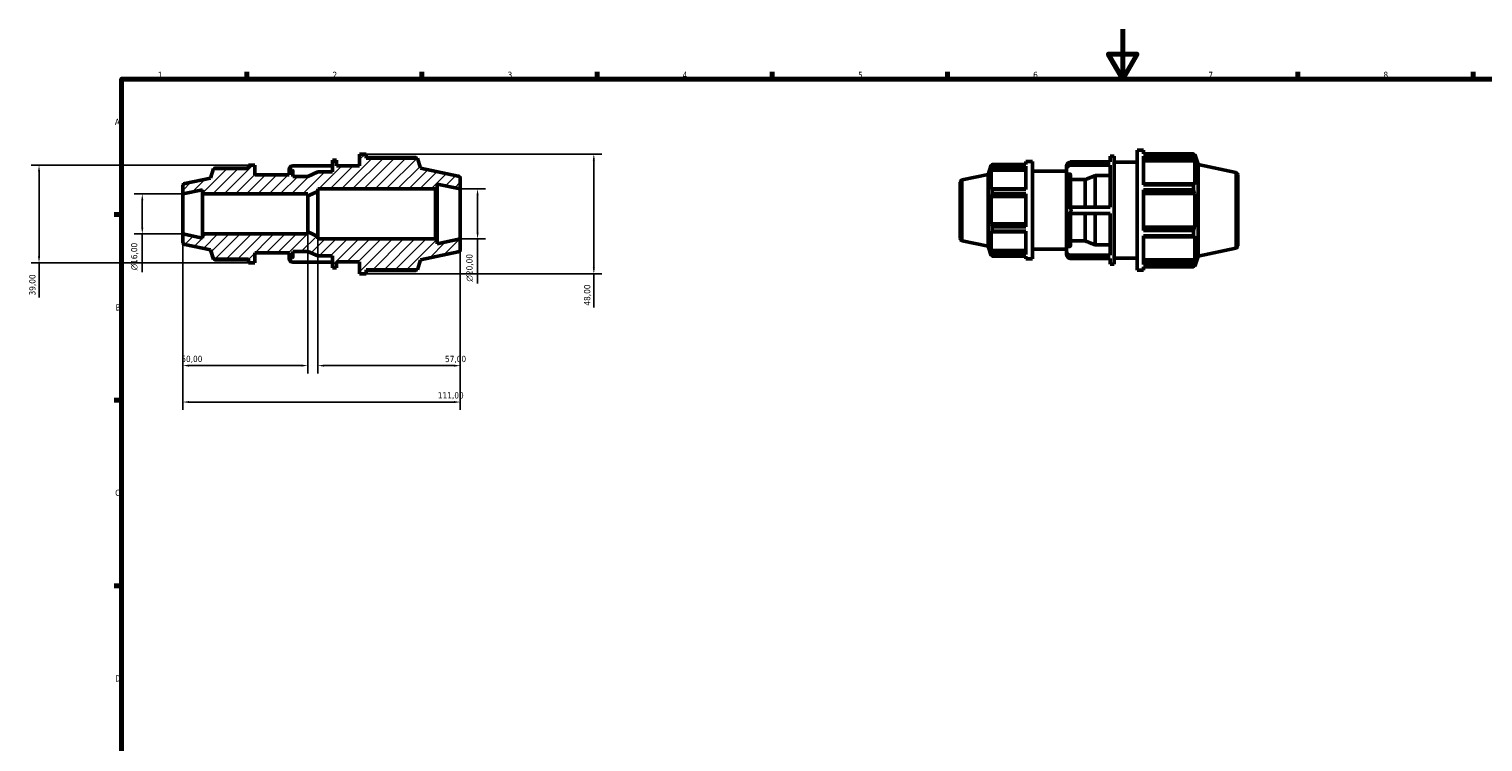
# Model space of a CAD drawing. Header units: millimetres. Extents: x -17 to 931, y 0 to 648.
# Tile 2 of 4: x -17 to 565, y 309 to 594. Entities that reach past the tile are written whole.
import ezdxf

# ---------------------------------------------------------------- set-up
doc = ezdxf.new("R2010")
doc.units = ezdxf.units.MM
for name, color, linetype, lineweight in [('Border (ISO)', 7, 'Continuous', 70), ('Dimension (ISO)', 7, 'Continuous', 25), ('Hatch (ISO)', 7, 'Continuous', 18), ('Visible (ISO)', 7, 'Continuous', 50), ('Visible Narrow (ISO)', 7, 'Continuous', 35)]:
    doc.layers.add(name, color=color, linetype=linetype, lineweight=lineweight)
doc.styles.add('Note Text (ISO)', font='tahoma.ttf')
doc.dimstyles.new('Default (ISO)', dxfattribs={"dimtxt": 2.5, "dimasz": 2.5, "dimexe": 3.175, "dimexo": 0, "dimgap": 0.762, "dimtad": 1, "dimrnd": 1e-08, "dimzin": 0, "dimtxsty": 'Note Text (ISO)', "dimcen": 0.09, "dimdle": 10, "dimclrd": 256, "dimclre": 256, "dimclrt": 232, "dimazin": 0, "dimtfac": 1.40208, "dimtmove": 0, "dimatfit": 3, "dimfxl": 1, "dimtolj": 1, "dimtzin": 0, "dimlwd": -1, "dimlwe": -1, "dimarcsym": 0})

# ---------------------------------------------------------------- blocks, each defined once
blk = doc.blocks.new('Borders Default Border')
at = {"layer": 'Border (ISO)'}
for p, q in [((70.08, 574), (70.08, 576.9)), ((140.17, 574), (140.17, 576.9)), ((210.25, 574), (210.25, 576.9)), ((280.33, 574), (280.33, 576.9)), ((350.42, 574), (350.42, 576.9)), ((490.58, 574), (490.58, 576.9)), ((560.67, 574), (560.67, 576.9)), ((20, 519.75), (17.1, 519.75)), ((20, 445.5), (17.1, 445.5)), ((20, 371.25), (17.1, 371.25))]:
    blk.add_line(p, q, dxfattribs=at)
at = {"layer": 'Border (ISO)', "flags": 128}
for points in [[(420.5, 594), (420.5, 574), (414.73, 584), (426.27, 584), (420.5, 574)], [(20, 20), (20, 574), (821, 574), (821, 20), (20, 20)]]:
    blk.add_lwpolyline(points, dxfattribs=at)
at = {"layer": 'Border (ISO)', "color": 232, "true_color": 0xca0064, "char_height": 2.5, "attachment_point": 7, "style": 'Note Text (ISO)'}
for s, insert in [('1', (34.48, 574.4)), ('2', (104.37, 574.4)), ('3', (174.43, 574.35)), ('4', (244.42, 574.4)), ('5', (314.64, 574.35)), ('6', (384.66, 574.35)), ('7', (454.77, 574.4)), ('8', (524.81, 574.34)), ('A', (17.29, 555.62)), ('B', (17.59, 481.37)), ('C', (17.43, 407.08)), ('D', (17.43, 332.88))]:
    blk.add_mtext(s, dxfattribs=dict(at, insert=insert))
blk = doc.blocks.new('*D7')
at = {"layer": 'Defpoints', "color": 0, "transparency": 16777216}
for p in [(44.5, 528), (28.28, 512), (44.5, 512)]:
    blk.add_point(p, dxfattribs=at)
at = {"layer": 'Dimension (ISO)', "transparency": 16777216}
for p, q in [((44.5, 528), (25.1, 528)), ((28.28, 525.5), (28.28, 514.5)), ((44.5, 512), (25.1, 512)), ((28.28, 512), (28.28, 496.68))]:
    blk.add_line(p, q, dxfattribs=at)
for points in [[(27.86, 525.5), (28.7, 525.5), (28.28, 528)], [(27.86, 514.5), (28.7, 514.5), (28.28, 512)]]:
    blk.add_solid(points, dxfattribs=at)
at = {"layer": 'Dimension (ISO)', "color": 232, "true_color": 0xca0064, "transparency": 16777216, "insert": (23.76, 497.44), "char_height": 2.5, "attachment_point": 1, "rotation": 90, "style": 'Note Text (ISO)'}
blk.add_mtext('\\A1;\\fAIGDT|b0|i0;\\H2.5000;\\ln\\fTahoma|b0|i0;\\H2.5000;16,00', dxfattribs=at)
blk = doc.blocks.new('*D8')
at = {"layer": 'Defpoints', "color": 0, "transparency": 16777216}
for p in [(44.5, 512), (94.5, 512.8), (44.5, 459.32)]:
    blk.add_point(p, dxfattribs=at)
at = {"layer": 'Dimension (ISO)', "transparency": 16777216}
for p, q in [((44.5, 512), (44.5, 456.14)), ((94.5, 512.8), (94.5, 456.14)), ((92, 459.32), (47, 459.32))]:
    blk.add_line(p, q, dxfattribs=at)
for points in [[(47, 459.74), (47, 458.9), (44.5, 459.32)], [(92, 459.74), (92, 458.9), (94.5, 459.32)]]:
    blk.add_solid(points, dxfattribs=at)
at = {"layer": 'Dimension (ISO)', "color": 232, "true_color": 0xca0064, "transparency": 16777216, "insert": (43.9, 463.25), "char_height": 2.5, "attachment_point": 1, "style": 'Note Text (ISO)'}
blk.add_mtext('\\A1;50,00', dxfattribs=at)
blk = doc.blocks.new('*D9')
at = {"layer": 'Defpoints', "color": 0, "transparency": 16777216}
for p in [(98.5, 511), (155.5, 510), (155.5, 459.3)]:
    blk.add_point(p, dxfattribs=at)
at = {"layer": 'Dimension (ISO)', "transparency": 16777216}
for p, q in [((98.5, 511), (98.5, 456.12)), ((155.5, 510), (155.5, 456.12)), ((101, 459.3), (153, 459.3))]:
    blk.add_line(p, q, dxfattribs=at)
for points in [[(101, 459.72), (101, 458.88), (98.5, 459.3)], [(153, 459.72), (153, 458.88), (155.5, 459.3)]]:
    blk.add_solid(points, dxfattribs=at)
at = {"layer": 'Dimension (ISO)', "color": 232, "true_color": 0xca0064, "transparency": 16777216, "insert": (149.4, 463.23), "char_height": 2.5, "attachment_point": 1, "style": 'Note Text (ISO)'}
blk.add_mtext('\\A1;57,00', dxfattribs=at)
blk = doc.blocks.new('*D10')
at = {"layer": 'Defpoints', "color": 0, "transparency": 16777216}
for p in [(117.82, 544), (117.82, 496), (208.93, 496)]:
    blk.add_point(p, dxfattribs=at)
at = {"layer": 'Dimension (ISO)', "transparency": 16777216}
for p, q in [((117.82, 544), (212.11, 544)), ((208.93, 541.5), (208.93, 498.5)), ((117.82, 496), (212.11, 496)), ((208.93, 496), (208.93, 482.57))]:
    blk.add_line(p, q, dxfattribs=at)
for points in [[(208.52, 541.5), (209.35, 541.5), (208.93, 544)], [(208.52, 498.5), (209.35, 498.5), (208.93, 496)]]:
    blk.add_solid(points, dxfattribs=at)
at = {"layer": 'Dimension (ISO)', "color": 232, "true_color": 0xca0064, "transparency": 16777216, "insert": (204.99, 483.33), "char_height": 2.5, "attachment_point": 1, "rotation": 90, "style": 'Note Text (ISO)'}
blk.add_mtext('\\A1;48,00', dxfattribs=at)
blk = doc.blocks.new('*D11')
at = {"layer": 'Defpoints', "color": 0, "transparency": 16777216}
for p in [(70.76, 539.5), (-13.02, 500.5), (70.76, 500.5)]:
    blk.add_point(p, dxfattribs=at)
at = {"layer": 'Dimension (ISO)', "transparency": 16777216}
for p, q in [((70.76, 539.5), (-16.19, 539.5)), ((-13.02, 537), (-13.02, 503)), ((70.76, 500.5), (-16.19, 500.5)), ((-13.02, 500.5), (-13.02, 486.61))]:
    blk.add_line(p, q, dxfattribs=at)
for points in [[(-13.44, 537), (-12.6, 537), (-13.02, 539.5)], [(-13.44, 503), (-12.6, 503), (-13.02, 500.5)]]:
    blk.add_solid(points, dxfattribs=at)
at = {"layer": 'Dimension (ISO)', "color": 232, "true_color": 0xca0064, "transparency": 16777216, "insert": (-16.95, 487.38), "char_height": 2.5, "attachment_point": 1, "rotation": 90, "style": 'Note Text (ISO)'}
blk.add_mtext('\\A1;39,00', dxfattribs=at)
blk = doc.blocks.new('*D12')
at = {"layer": 'Defpoints', "color": 0, "transparency": 16777216}
for p in [(44.5, 512), (155.5, 510), (155.5, 444.73)]:
    blk.add_point(p, dxfattribs=at)
at = {"layer": 'Dimension (ISO)', "transparency": 16777216}
for p, q in [((44.5, 512), (44.5, 441.56)), ((155.5, 510), (155.5, 441.56)), ((47, 444.73), (153, 444.73))]:
    blk.add_line(p, q, dxfattribs=at)
for points in [[(47, 445.15), (47, 444.32), (44.5, 444.73)], [(153, 445.15), (153, 444.32), (155.5, 444.73)]]:
    blk.add_solid(points, dxfattribs=at)
at = {"layer": 'Dimension (ISO)', "color": 232, "true_color": 0xca0064, "transparency": 16777216, "insert": (146.55, 448.67), "char_height": 2.5, "attachment_point": 1, "style": 'Note Text (ISO)'}
blk.add_mtext('\\A1;111,00', dxfattribs=at)
blk = doc.blocks.new('*D13')
at = {"layer": 'Defpoints', "color": 0, "transparency": 16777216}
for p in [(155.5, 530), (155.5, 510), (162.42, 510)]:
    blk.add_point(p, dxfattribs=at)
at = {"layer": 'Dimension (ISO)', "transparency": 16777216}
for p, q in [((155.5, 530), (165.6, 530)), ((162.42, 527.5), (162.42, 512.5)), ((155.5, 510), (165.6, 510)), ((162.42, 510), (162.42, 492.18))]:
    blk.add_line(p, q, dxfattribs=at)
for points in [[(162.01, 527.5), (162.84, 527.5), (162.42, 530)], [(162.01, 512.5), (162.84, 512.5), (162.42, 510)]]:
    blk.add_solid(points, dxfattribs=at)
at = {"layer": 'Dimension (ISO)', "color": 232, "true_color": 0xca0064, "transparency": 16777216, "insert": (157.9, 492.94), "char_height": 2.5, "attachment_point": 1, "rotation": 90, "style": 'Note Text (ISO)'}
blk.add_mtext('\\A1;\\fAIGDT|b0|i0;\\H2.5000;\\ln\\fTahoma|b0|i0;\\H2.5000;20,00', dxfattribs=at)

msp = doc.modelspace()

# ---------------------------------------------------------------- hatches: boundary and pattern name
at = {"layer": 'Hatch (ISO)'}
h = msp.add_hatch(dxfattribs=at)
h.set_pattern_fill('ANSI31', color=256, scale=25.4, style=0)
h.set_pattern_definition([(45, (0, 0), (-2.245064, 2.245064), [])])
edge = h.paths.add_edge_path()
edge.add_line((145.65, 530), (146.25, 530.6))
edge.add_line((146.25, 530.6), (146.25, 531.966))
edge.add_line((146.25, 531.966), (155.5, 530))
edge.add_line((155.5, 530), (155.5, 534.19))
edge.add_ellipse((154.5, 534.19), major_axis=(1, 0), ratio=1, start_angle=0, end_angle=78)
edge.add_line((154.708, 535.168), (139.643, 538.371))
edge.add_line((139.643, 538.371), (138.36, 542.32))
edge.add_line((138.36, 542.32), (117.823, 542.32))
edge.add_line((117.823, 542.32), (117.823, 544))
edge.add_line((117.823, 544), (115.223, 544))
edge.add_line((115.223, 544), (115.223, 539.2))
edge.add_line((115.223, 539.2), (106.014, 539.2))
edge.add_line((106.014, 539.2), (106.014, 541.6))
edge.add_line((106.014, 541.6), (104.429, 541.6))
edge.add_line((104.429, 541.6), (104.429, 536.8))
edge.add_line((104.429, 536.8), (98.5, 536.8))
edge.add_line((98.5, 536.8), (94.5, 535))
edge.add_line((94.5, 535), (88.571, 535))
edge.add_line((88.571, 535), (88.571, 537.23))
edge.add_ellipse((88.251, 537.23), major_axis=(0.32, 0), ratio=1, start_angle=0, end_angle=90)
edge.add_line((88.251, 537.55), (87.306, 537.55))
edge.add_ellipse((87.306, 537.23), major_axis=(0, 0.32), ratio=1, start_angle=0, end_angle=90)
edge.add_line((86.986, 537.23), (86.986, 535.6))
edge.add_line((86.986, 535.6), (73.36, 535.6))
edge.add_line((73.36, 535.6), (73.36, 539.5))
edge.add_line((73.36, 539.5), (70.76, 539.5))
edge.add_line((70.76, 539.5), (70.76, 538.135))
edge.add_line((70.76, 538.135), (56.827, 538.135))
edge.add_line((56.827, 538.135), (55.6, 534.359))
edge.add_line((55.6, 534.359), (45.292, 532.168))
edge.add_ellipse((45.5, 531.19), major_axis=(-0.208, 0.978), ratio=1, start_angle=0, end_angle=78)
edge.add_line((44.5, 531.19), (44.5, 528))
edge.add_line((44.5, 528), (52.429, 529.685))
edge.add_line((52.429, 529.685), (52.429, 528))
edge.add_line((52.429, 528), (94.5, 528))
edge.add_line((94.5, 528), (94.5, 527.2))
edge.add_line((94.5, 527.2), (98.5, 529))
edge.add_line((98.5, 529), (98.5, 530))
edge.add_line((98.5, 530), (145.65, 530))
edge = h.paths.add_edge_path()
edge.add_line((146.25, 509.4), (145.65, 510))
edge.add_line((145.65, 510), (98.5, 510))
edge.add_line((98.5, 510), (98.5, 511))
edge.add_line((98.5, 511), (94.5, 512.8))
edge.add_line((94.5, 512.8), (94.5, 512))
edge.add_line((94.5, 512), (52.429, 512))
edge.add_line((52.429, 512), (52.429, 510.315))
edge.add_line((52.429, 510.315), (44.5, 512))
edge.add_line((44.5, 512), (44.5, 508.81))
edge.add_ellipse((45.5, 508.81), major_axis=(-1, 0), ratio=1, start_angle=0, end_angle=78)
edge.add_line((45.292, 507.832), (55.6, 505.641))
edge.add_line((55.6, 505.641), (56.827, 501.865))
edge.add_line((56.827, 501.865), (70.76, 501.865))
edge.add_line((70.76, 501.865), (70.76, 500.5))
edge.add_line((70.76, 500.5), (73.36, 500.5))
edge.add_line((73.36, 500.5), (73.36, 504.4))
edge.add_line((73.36, 504.4), (86.986, 504.4))
edge.add_line((86.986, 504.4), (86.986, 502.77))
edge.add_ellipse((87.306, 502.77), major_axis=(-0.32, 0), ratio=1, start_angle=0, end_angle=90)
edge.add_line((87.306, 502.45), (88.251, 502.45))
edge.add_ellipse((88.251, 502.77), major_axis=(0, -0.32), ratio=1, start_angle=0, end_angle=90)
edge.add_line((88.571, 502.77), (88.571, 505))
edge.add_line((88.571, 505), (94.5, 505))
edge.add_line((94.5, 505), (98.5, 503.2))
edge.add_line((98.5, 503.2), (104.429, 503.2))
edge.add_line((104.429, 503.2), (104.429, 498.4))
edge.add_line((104.429, 498.4), (106.014, 498.4))
edge.add_line((106.014, 498.4), (106.014, 500.8))
edge.add_line((106.014, 500.8), (115.223, 500.8))
edge.add_line((115.223, 500.8), (115.223, 496))
edge.add_line((115.223, 496), (117.823, 496))
edge.add_line((117.823, 496), (117.823, 497.68))
edge.add_line((117.823, 497.68), (138.36, 497.68))
edge.add_line((138.36, 497.68), (139.643, 501.629))
edge.add_line((139.643, 501.629), (154.708, 504.832))
edge.add_ellipse((154.5, 505.81), major_axis=(0.208, -0.978), ratio=1, start_angle=0, end_angle=78)
edge.add_line((155.5, 505.81), (155.5, 510))
edge.add_line((155.5, 510), (146.25, 508.034))
edge.add_line((146.25, 508.034), (146.25, 509.4))

# ---------------------------------------------------------------- linework, layer by layer
at = {"layer": 'Visible (ISO)'}
for p, q in [((106.014, 541.6), (104.429, 541.6)), ((104.429, 541.6), (104.429, 536.8)), ((106.014, 539.2), (106.014, 541.6)), ((117.823, 544), (115.223, 544)), ((115.223, 544), (115.223, 539.2)), ((117.823, 542.32), (117.823, 544)), ((137.814, 542.582), (117.823, 542.582)), ((138.36, 542.32), (117.823, 542.32)), ((139.643, 538.371), (138.36, 542.32)), ((381.791, 540.982), (381.791, 539.83)), ((381.791, 540.982), (384.391, 540.982)), ((384.391, 540.982), (384.391, 501.982)), ((415.46, 540.805), (415.46, 543.082)), ((415.46, 543.082), (417.046, 543.082)), ((417.046, 499.882), (417.046, 543.082)), ((426.254, 497.482), (426.254, 545.482)), ((426.254, 545.482), (428.854, 545.482)), ((428.854, 544.065), (428.854, 545.482)), ((428.854, 544.065), (448.845, 544.065)), ((428.854, 531.704), (428.854, 543.197)), ((448.845, 543.197), (428.854, 543.197)), ((428.854, 541.919), (449.157, 541.919)), ((428.854, 541.28), (449.391, 541.28)), ((448.845, 543.197), (448.845, 544.065)), ((448.981, 543.802), (449.391, 543.802)), ((449.391, 542.769), (449.157, 543.456)), ((449.157, 541.919), (449.391, 541.28)), ((450.674, 539.853), (449.391, 543.802)), ((449.391, 542.769), (449.391, 543.802)), ((449.391, 531.789), (449.391, 541.28)), ((56.827, 538.135), (55.6, 534.359)), ((70.76, 538.135), (56.827, 538.135)), ((70.76, 538.348), (57.27, 538.348)), ((73.36, 539.5), (70.76, 539.5)), ((70.76, 539.5), (70.76, 538.135)), ((73.36, 535.6), (73.36, 539.5)), ((86.986, 535.6), (73.36, 535.6)), ((86.986, 537.693), (86.986, 537.23)), ((86.986, 537.23), (86.986, 535.6)), ((88.251, 537.55), (87.306, 537.55)), ((104.429, 539.322), (88.52, 539.322)), ((88.571, 535), (88.571, 537.23)), ((98.5, 536.8), (94.5, 535)), ((104.429, 536.8), (98.5, 536.8)), ((115.223, 539.2), (106.014, 539.2)), ((154.708, 535.168), (139.643, 538.371)), ((356.323, 533.651), (366.631, 535.842)), ((366.631, 535.842), (367.858, 539.617)), ((366.631, 507.123), (366.631, 535.842)), ((367.858, 539.617), (367.858, 538.778)), ((368.191, 539.617), (367.858, 539.617)), ((368.048, 539.336), (367.858, 538.778)), ((367.858, 537.568), (368.048, 538.087)), ((381.791, 537.568), (367.858, 537.568)), ((367.858, 537.568), (367.858, 529.856)), ((368.048, 538.087), (381.791, 538.087)), ((368.302, 539.83), (381.791, 539.83)), ((368.302, 539.125), (368.302, 539.83)), ((381.791, 539.125), (368.302, 539.125)), ((381.791, 539.125), (381.791, 529.787)), ((384.391, 537.082), (398.017, 537.082)), ((398.017, 539.176), (398.017, 537.876)), ((398.017, 537.876), (398.017, 535.711)), ((398.017, 522.782), (398.017, 535.711)), ((399.283, 535.989), (398.337, 535.989)), ((399.551, 540.805), (415.46, 540.805)), ((415.46, 539.505), (399.551, 539.505)), ((399.603, 535.711), (399.603, 522.782)), ((409.531, 522.782), (409.531, 535.338)), ((415.46, 535.338), (409.531, 535.338)), ((415.46, 522.782), (415.46, 539.505)), ((417.046, 540.682), (426.254, 540.682)), ((450.674, 503.112), (450.674, 539.853)), ((465.739, 536.651), (450.674, 539.853)), ((466.531, 535.673), (466.531, 507.292)), ((44.5, 531.19), (44.5, 528)), ((44.5, 528), (52.429, 529.685)), ((55.6, 534.359), (45.292, 532.168)), ((52.429, 529.685), (52.429, 528)), ((94.5, 535), (88.571, 535)), ((98.5, 529), (98.5, 530)), ((98.5, 530), (145.65, 530)), ((145.65, 530), (146.25, 530.6)), ((145.65, 530), (145.65, 510)), ((146.25, 530.6), (146.25, 531.966)), ((146.25, 531.966), (155.5, 530)), ((146.25, 509.4), (146.25, 530.6)), ((155.5, 530), (155.5, 534.19)), ((155.5, 510), (155.5, 530)), ((355.531, 510.292), (355.531, 532.673)), ((368.048, 530.126), (367.858, 529.856)), ((381.791, 530.126), (368.048, 530.126)), ((368.302, 529.787), (381.791, 529.787)), ((368.302, 528.085), (368.302, 529.787)), ((405.531, 533.774), (399.603, 533.774)), ((405.531, 522.782), (405.531, 533.774)), ((449.157, 532.121), (428.854, 532.121)), ((428.854, 531.704), (448.845, 531.704)), ((428.854, 513.356), (428.854, 529.609)), ((448.845, 529.609), (428.854, 529.609)), ((448.845, 529.609), (448.845, 531.704)), ((449.391, 531.789), (449.157, 532.121)), ((44.5, 512), (44.5, 528)), ((52.429, 528), (94.5, 528)), ((52.429, 512), (52.429, 528)), ((94.5, 527.2), (98.5, 529)), ((94.5, 528), (94.5, 527.2)), ((94.5, 512.8), (94.5, 527.2)), ((98.5, 511), (98.5, 529)), ((367.858, 526.936), (368.048, 527.112)), ((381.791, 526.936), (367.858, 526.936)), ((367.858, 526.936), (367.858, 516.029)), ((368.048, 527.112), (381.791, 527.112)), ((381.791, 528.085), (368.302, 528.085)), ((381.791, 528.085), (381.791, 514.88)), ((428.854, 528.411), (449.157, 528.411)), ((428.854, 528.194), (449.391, 528.194)), ((449.157, 528.411), (449.391, 528.194)), ((449.391, 514.771), (449.391, 528.194)), ((398.017, 522.782), (399.551, 522.782)), ((398.017, 522.782), (398.017, 520.182)), ((399.551, 520.182), (398.017, 520.182)), ((398.017, 507.253), (398.017, 520.182)), ((399.551, 522.782), (415.46, 522.782)), ((415.46, 520.182), (399.551, 520.182)), ((399.603, 520.182), (399.603, 507.253)), ((405.531, 509.191), (405.531, 520.182)), ((409.531, 507.627), (409.531, 520.182)), ((415.46, 503.46), (415.46, 520.182)), ((52.429, 510.315), (44.5, 512)), ((44.5, 512), (44.5, 508.81)), ((94.5, 512), (52.429, 512)), ((52.429, 512), (52.429, 510.315)), ((98.5, 511), (94.5, 512.8)), ((94.5, 512.8), (94.5, 512)), ((381.791, 516.029), (367.858, 516.029)), ((368.048, 515.853), (367.858, 516.029)), ((367.858, 513.109), (368.048, 512.838)), ((367.858, 513.109), (367.858, 505.396)), ((381.791, 515.853), (368.048, 515.853)), ((368.048, 512.838), (381.791, 512.838)), ((368.302, 514.88), (381.791, 514.88)), ((368.302, 513.177), (368.302, 514.88)), ((381.791, 513.177), (368.302, 513.177)), ((381.791, 513.177), (381.791, 503.839)), ((428.854, 514.771), (449.391, 514.771)), ((449.157, 514.554), (428.854, 514.554)), ((428.854, 513.356), (448.845, 513.356)), ((448.845, 511.261), (448.845, 513.356)), ((449.391, 514.771), (449.157, 514.554)), ((45.292, 507.832), (55.6, 505.641)), ((98.5, 510), (98.5, 511)), ((145.65, 510), (98.5, 510)), ((146.25, 509.4), (145.65, 510)), ((155.5, 510), (146.25, 508.034)), ((146.25, 508.034), (146.25, 509.4)), ((155.5, 505.81), (155.5, 510)), ((356.323, 509.314), (366.631, 507.123)), ((366.631, 507.123), (367.858, 503.347)), ((398.017, 507.253), (398.017, 505.089)), ((398.337, 506.975), (399.283, 506.975)), ((399.603, 509.191), (405.531, 509.191)), ((409.531, 507.627), (415.46, 507.627)), ((428.854, 499.768), (428.854, 511.261)), ((448.845, 511.261), (428.854, 511.261)), ((428.854, 510.844), (449.157, 510.844)), ((449.157, 510.844), (449.391, 511.176)), ((449.391, 501.684), (449.391, 511.176)), ((465.739, 506.314), (450.674, 503.112)), ((55.6, 505.641), (56.827, 501.865)), ((56.827, 501.865), (70.76, 501.865)), ((57.27, 501.652), (70.76, 501.652)), ((70.76, 501.865), (70.76, 500.5)), ((70.76, 500.5), (73.36, 500.5)), ((73.36, 500.5), (73.36, 504.4)), ((73.36, 504.4), (86.986, 504.4)), ((86.986, 504.4), (86.986, 502.77)), ((86.986, 502.77), (86.986, 502.307)), ((87.306, 502.45), (88.251, 502.45)), ((88.52, 500.678), (104.429, 500.678)), ((88.571, 502.77), (88.571, 505)), ((88.571, 505), (94.5, 505)), ((94.5, 505), (98.5, 503.2)), ((98.5, 503.2), (104.429, 503.2)), ((104.429, 503.2), (104.429, 498.4)), ((106.014, 498.4), (106.014, 500.8)), ((106.014, 500.8), (115.223, 500.8)), ((115.223, 500.8), (115.223, 496)), ((138.36, 497.68), (139.643, 501.629)), ((139.643, 501.629), (154.708, 504.832)), ((381.791, 505.396), (367.858, 505.396)), ((368.048, 504.877), (367.858, 505.396)), ((367.858, 504.187), (368.048, 503.629)), ((367.858, 504.187), (367.858, 503.347)), ((368.191, 503.347), (367.858, 503.347)), ((381.791, 504.877), (368.048, 504.877)), ((368.302, 503.839), (381.791, 503.839)), ((368.302, 503.134), (368.302, 503.839)), ((381.791, 503.134), (368.302, 503.134)), ((381.791, 503.134), (381.791, 501.982)), ((381.791, 501.982), (384.391, 501.982)), ((384.391, 505.882), (398.017, 505.882)), ((398.017, 505.089), (398.017, 503.789)), ((399.551, 503.46), (415.46, 503.46)), ((415.46, 502.16), (399.551, 502.16)), ((415.46, 499.882), (415.46, 502.16)), ((417.046, 502.282), (426.254, 502.282)), ((428.854, 501.684), (449.391, 501.684)), ((449.157, 501.046), (428.854, 501.046)), ((449.391, 501.684), (449.157, 501.046)), ((449.157, 499.509), (449.391, 500.195)), ((450.674, 503.112), (449.391, 499.162)), ((449.391, 499.162), (449.391, 500.195)), ((104.429, 498.4), (106.014, 498.4)), ((115.223, 496), (117.823, 496)), ((117.823, 496), (117.823, 497.68)), ((117.823, 497.68), (138.36, 497.68)), ((117.823, 497.418), (137.814, 497.418)), ((415.46, 499.882), (417.046, 499.882)), ((426.254, 497.482), (428.854, 497.482)), ((428.854, 499.768), (448.845, 499.768)), ((428.854, 497.482), (428.854, 498.9)), ((448.845, 498.9), (428.854, 498.9)), ((448.845, 498.9), (448.845, 499.768)), ((448.981, 499.162), (449.391, 499.162))]:
    msp.add_line(p, q, dxfattribs=at)
for centre, radius, start, end in [((87.306, 537.23), 0.32, 90, 180), ((88.251, 537.23), 0.32, 0, 90), ((154.5, 534.19), 1, 0, 78), ((465.531, 535.673), 1, 0, 78), ((45.5, 531.19), 1, 102, 180), ((356.531, 532.673), 1, 102, 180), ((45.5, 508.81), 1, 180, 258), ((356.531, 510.292), 1, 180, 258), ((465.531, 507.292), 1, 282, 0), ((87.306, 502.77), 0.32, 180, 270), ((88.251, 502.77), 0.32, 270, 0), ((154.5, 505.81), 1, 282, 0)]:
    msp.add_arc(centre, radius, start, end, dxfattribs=at)
for centre, start_param, end_param in [((88.906, 537.693), 4.9146926, 6.2831853), ((399.937, 539.176), 4.9146926, 6.2831853), ((399.937, 537.876), 4.9146926, 6.2831853), ((88.906, 502.307), 0, 1.3684927), ((399.937, 505.089), 0, 1.3684927), ((399.937, 503.789), 0, 1.3684927)]:
    msp.add_ellipse(centre, major_axis=(-1.92, 0), ratio=0.8660254, start_param=start_param, end_param=end_param, dxfattribs=at)
for points, weights in [([(137.95, 542.32), (137.883, 542.45), (137.814, 542.582)], [1.00256217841, 1.00135445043, 1]), ([(448.845, 544.065), (449.007, 543.754), (449.157, 543.456)], [1, 1.00318514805, 1.00555890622]), ([(449.157, 541.919), (449.007, 542.545), (448.845, 543.197)], [1.00555890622, 1.00318514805, 1]), ([(57.27, 538.348), (57.214, 538.241), (57.16, 538.135)], [1, 1.00164145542, 1.00313696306]), ([(368.048, 539.336), (368.17, 539.578), (368.302, 539.83)], [1.0069154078, 1.00386156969, 1]), ([(368.302, 539.125), (368.17, 538.596), (368.048, 538.087)], [1, 1.00386156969, 1.0069154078]), ([(409.531, 535.338), (407.417, 534.512), (405.531, 533.774)], [1, 1.00161672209, 1]), ([(368.048, 530.126), (368.17, 529.96), (368.302, 529.787)], [1.0069154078, 1.00386156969, 1]), ([(448.845, 531.704), (449.007, 531.917), (449.157, 532.121)], [1, 1.00318514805, 1.00555890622]), ([(449.157, 528.411), (449.007, 528.998), (448.845, 529.609)], [1.00555890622, 1.00318514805, 1]), ([(368.302, 528.085), (368.17, 527.588), (368.048, 527.112)], [1, 1.00386156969, 1.0069154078]), ([(368.048, 515.853), (368.17, 515.376), (368.302, 514.88)], [1.0069154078, 1.00386156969, 1]), ([(368.302, 513.177), (368.17, 513.004), (368.048, 512.838)], [1, 1.00386156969, 1.0069154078]), ([(448.845, 513.356), (449.007, 513.967), (449.157, 514.554)], [1, 1.00318514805, 1.00555890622]), ([(405.531, 509.191), (407.417, 508.453), (409.531, 507.627)], [1, 1.00161672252, 1]), ([(449.157, 510.844), (449.007, 511.048), (448.845, 511.261)], [1.00555890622, 1.00318514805, 1]), ([(57.16, 501.865), (57.214, 501.759), (57.27, 501.652)], [1.00313696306, 1.00164145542, 1]), ([(368.048, 504.877), (368.17, 504.369), (368.302, 503.839)], [1.0069154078, 1.00386156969, 1]), ([(368.302, 503.134), (368.17, 503.387), (368.048, 503.629)], [1, 1.00386156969, 1.0069154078]), ([(448.845, 499.768), (449.007, 500.42), (449.157, 501.046)], [1, 1.00318514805, 1.00555890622]), ([(137.814, 497.418), (137.883, 497.55), (137.95, 497.68)], [1, 1.00135445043, 1.00256217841]), ([(449.157, 499.509), (449.007, 499.211), (448.845, 498.9)], [1.00555890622, 1.00318514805, 1])]:
    msp.add_rational_spline(points, weights, degree=2, dxfattribs=at)
for points, knots in [([(398.337, 535.989), (398.297, 535.989), (398.251, 535.981), (398.178, 535.955), (398.139, 535.932), (398.083, 535.884), (398.056, 535.85), (398.026, 535.786), (398.017, 535.746), (398.017, 535.711)], [0, 0, 0, 0, 0.011837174, 0.011837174, 0.023691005, 0.023691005, 0.035565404, 0.035565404, 0.047457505, 0.047457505, 0.047457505, 0.047457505]), ([(399.603, 535.711), (399.603, 535.746), (399.593, 535.786), (399.563, 535.85), (399.537, 535.884), (399.481, 535.932), (399.441, 535.955), (399.369, 535.981), (399.322, 535.989), (399.283, 535.989)], [-0.047457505, -0.047457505, -0.047457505, -0.047457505, -0.035565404, -0.035565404, -0.023691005, -0.023691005, -0.011837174, -0.011837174, 0, 0, 0, 0]), ([(398.017, 507.253), (398.017, 507.219), (398.026, 507.179), (398.056, 507.115), (398.083, 507.081), (398.139, 507.032), (398.178, 507.01), (398.251, 506.983), (398.297, 506.975), (398.337, 506.975)], [-0.047457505, -0.047457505, -0.047457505, -0.047457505, -0.035565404, -0.035565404, -0.023691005, -0.023691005, -0.011837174, -0.011837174, 0, 0, 0, 0]), ([(399.283, 506.975), (399.322, 506.975), (399.369, 506.983), (399.441, 507.01), (399.481, 507.032), (399.537, 507.081), (399.563, 507.115), (399.593, 507.179), (399.603, 507.219), (399.603, 507.253)], [0, 0, 0, 0, 0.011837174, 0.011837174, 0.023691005, 0.023691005, 0.035565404, 0.035565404, 0.047457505, 0.047457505, 0.047457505, 0.047457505])]:
    msp.add_open_spline(points, degree=3, knots=knots, dxfattribs=at)
for points in [[(399.937, 540.188), (399.811, 540.4), (399.681, 540.606), (399.551, 540.805)], [(399.551, 539.505), (399.681, 539.749), (399.811, 539.977), (399.937, 540.188)], [(399.937, 521.482), (399.812, 521.902), (399.682, 522.338), (399.551, 522.782)], [(399.551, 520.182), (399.682, 520.627), (399.812, 521.062), (399.937, 521.482)], [(399.937, 502.776), (399.811, 502.987), (399.681, 503.216), (399.551, 503.46)], [(399.551, 502.16), (399.681, 502.358), (399.811, 502.565), (399.937, 502.776)]]:
    msp.add_open_spline(points, degree=3, dxfattribs=at)
at = {"layer": 'Visible Narrow (ISO)'}
for p, q in [((398.337, 535.531), (398.337, 523.567)), ((399.283, 523.567), (399.283, 535.531)), ((465.739, 506.501), (465.739, 536.464)), ((356.323, 533.501), (356.323, 509.464)), ((398.337, 519.397), (398.337, 507.434)), ((399.283, 507.434), (399.283, 519.397))]:
    msp.add_line(p, q, dxfattribs=at)

# ---------------------------------------------------------------- block references
msp.add_blockref('Borders Default Border', (0, 0))

# ---------------------------------------------------------------- dimensions: what is measured, and where the dimension line sits
at = {"layer": 'Dimension (ISO)'}
for base, p1, p2, angle, override, picture, middle in [((208.934, 496), (117.823, 544), (117.823, 496), 90, {"dimdec": 2, "dimtp": 0, "dimtm": 0, "dimtdec": 2, "dimtofl": 0, "dimatfit": 2}, '*D10', (208.934, 487.5)), ((-13.019, 500.5), (70.76, 539.5), (70.76, 500.5), 90, {"dimdec": 2, "dimtp": 0, "dimtm": 0, "dimtdec": 2, "dimtofl": 0, "dimatfit": 2}, '*D11', (-13.019, 491.5)), ((44.5, 459.32), (94.5, 512.8), (44.5, 512), 180, {"dimdec": 2, "dimtp": 0, "dimtm": 0, "dimtdec": 2, "dimtofl": 0, "dimatfit": 1}, '*D8', (48, 459.32)), ((155.5, 444.732), (44.5, 512), (155.5, 510), 180, {"dimdec": 2, "dimtp": 0, "dimtm": 0, "dimtdec": 2, "dimtofl": 0, "dimatfit": 1}, '*D12', (151.5, 444.732)), ((155.5, 459.298), (98.5, 511), (155.5, 510), 180, {"dimdec": 2, "dimtp": 0, "dimtm": 0, "dimtdec": 2, "dimtofl": 0, "dimatfit": 1}, '*D9', (153.5, 459.298))]:
    dim = msp.add_linear_dim(base=base, p1=p1, p2=p2, angle=angle, dimstyle='Default (ISO)', override=override, dxfattribs=at)
    dim.commit()
    dim.dimension.update_dxf_attribs({"geometry": picture, "text_midpoint": middle, "dimtype": 160})
for base, p1, p2, picture, middle in [((162.423, 510), (155.5, 530), (155.5, 510), '*D13', (162.423, 498.5)), ((28.28, 512), (44.5, 528), (44.5, 512), '*D7', (28.28, 503))]:
    dim = msp.add_linear_dim(base=base, p1=p1, p2=p2, angle=90, text='\\fAIGDT|b0|i0;\\H2.5000;\\ln\\fTahoma|b0|i0;\\H2.5000;<>', dimstyle='Default (ISO)', override={"dimdec": 2, "dimtp": 0, "dimtm": 0, "dimtdec": 2, "dimtofl": 0, "dimatfit": 2}, dxfattribs=at)
    dim.commit()
    dim.dimension.update_dxf_attribs({"geometry": picture, "text_midpoint": middle, "dimtype": 160})

doc.saveas('drawing.dxf')
